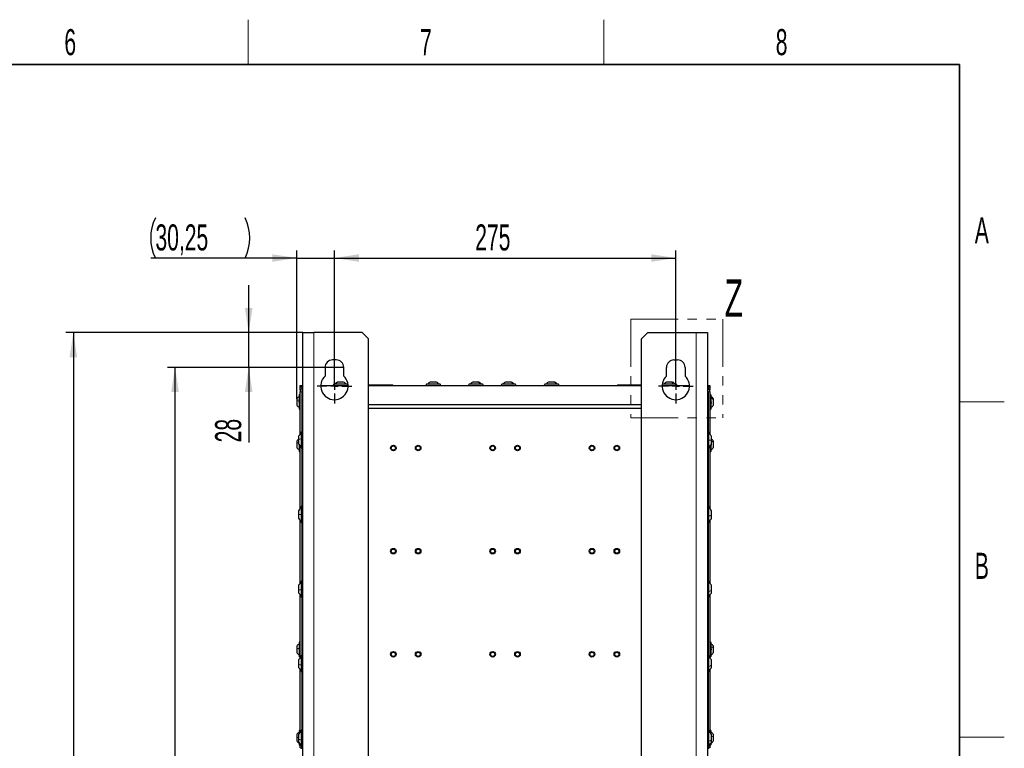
# Paper-space layout 'Blatt3' of a CAD drawing. Header units: millimetres. Extents: x 5 to 418, y 2 to 292.
# Tile 82 of 82: x 282 to 414, y 191 to 288. Entities that reach past the tile are written whole.
import ezdxf

# ---------------------------------------------------------------- set-up
doc = ezdxf.new("R2010")
doc.units = ezdxf.units.MM
doc.linetypes.add('PHANTOM', pattern=[12.7, 6.35, -1.27, 1.27, -1.27, 1.27, -1.27])
doc.layers.add('SLD-0', color=7, linetype='Continuous')
doc.styles.add('SLDTEXTSTYLE1', font='TXT', dxfattribs={"width": 0.605})
doc.dimstyles.new('SLDDIMSTYLE1', dxfattribs={"dimtxt": 3.5, "dimasz": 3.302, "dimexe": 0, "dimexo": 0.0625, "dimgap": 0.875, "dimtad": 1, "dimlfac": 6, "dimrnd": 1e-09, "dimzin": 12, "dimdsep": 46, "dimtxsty": 'SLDTEXTSTYLE1', "dimsah": 1, "dimcen": 0.09, "dimadec": 0, "dimazin": 3, "dimtfac": 1, "dimtofl": 0, "dimtmove": 0, "dimatfit": 3, "dimfxl": 1, "dimfrac": 2, "dimtolj": 1, "dimtzin": 12, "dimarcsym": 0})
doc.dimstyles.new('SLDDIMSTYLE2', dxfattribs={"dimtxt": 3.5, "dimasz": 3.302, "dimexe": 0, "dimexo": 0.0625, "dimgap": 0.875, "dimtad": 1, "dimlfac": 6, "dimrnd": 1e-09, "dimzin": 12, "dimdsep": 46, "dimtxsty": 'SLDTEXTSTYLE1', "dimsah": 1, "dimcen": 0.09, "dimadec": 0, "dimazin": 3, "dimtfac": 1, "dimtmove": 0, "dimatfit": 0, "dimfxl": 1, "dimfrac": 2, "dimtolj": 1, "dimtzin": 12, "dimarcsym": 0})

# ---------------------------------------------------------------- blocks, each defined once
blk = doc.blocks.new('_D_13')
at = {"layer": 'SLD-0', "color": 7}
for p, q in [((324.06, 239.37), (324.06, 257.53)), ((324.06, 256.53), (369.9, 256.53)), ((369.9, 239.37), (369.9, 257.53))]:
    blk.add_line(p, q, dxfattribs=at)
for points in [[(324.06, 256.53), (327.37, 256.03), (327.37, 257.04)], [(369.9, 256.53), (366.6, 257.04), (366.6, 256.03)]]:
    blk.add_solid(points, dxfattribs=at)
at = {"layer": 'SLD-0', "color": 7, "insert": (342.97, 261.05), "char_height": 3.5, "attachment_point": 1, "style": 'SLDTEXTSTYLE1'}
blk.add_mtext('275', dxfattribs=at)
blk = doc.blocks.new('_D_14')
at = {"layer": 'SLD-0', "color": 7}
for p, q in [((319.02, 256.53), (299.4, 256.53)), ((319.02, 237.64), (319.02, 257.53)), ((319.02, 256.53), (324.06, 256.53)), ((324.06, 239.37), (324.06, 257.53)), ((324.06, 256.53), (330.41, 256.53))]:
    blk.add_line(p, q, dxfattribs=at)
for centre, start, end in [((305.41, 259.22), 153.4349, 206.5651), ((306.7, 259.22), 333.4349, 26.5651)]:
    blk.add_arc(centre, 6.01, start, end, dxfattribs=at)
for points in [[(319.02, 256.53), (315.72, 257.04), (315.72, 256.03)], [(324.06, 256.53), (327.37, 256.03), (327.37, 257.04)]]:
    blk.add_solid(points, dxfattribs=at)
at = {"layer": 'SLD-0', "color": 7, "insert": (300.04, 261.05), "char_height": 3.5, "attachment_point": 1, "style": 'SLDTEXTSTYLE1'}
blk.add_mtext('30,25', dxfattribs=at)
blk = doc.blocks.new('_D_15')
at = {"layer": 'SLD-0', "color": 7}
for p, q in [((312.56, 246.53), (312.56, 252.88)), ((319.81, 246.53), (311.56, 246.53)), ((312.56, 241.87), (312.56, 246.53)), ((325.31, 241.87), (311.56, 241.87)), ((312.56, 241.87), (312.56, 231.81))]:
    blk.add_line(p, q, dxfattribs=at)
for points in [[(312.56, 246.53), (313.07, 249.84), (312.05, 249.84)], [(312.56, 241.87), (312.05, 238.57), (313.07, 238.57)]]:
    blk.add_solid(points, dxfattribs=at)
at = {"layer": 'SLD-0', "color": 7, "insert": (308.05, 231.81), "char_height": 3.5, "attachment_point": 1, "rotation": 90, "style": 'SLDTEXTSTYLE1'}
blk.add_mtext('28', dxfattribs=at)
blk = doc.blocks.new('_D_16')
at = {"layer": 'SLD-0', "color": 7}
for p, q in [((323.81, 241.87), (301.67, 241.87)), ((302.67, 104.37), (302.67, 241.87)), ((323.81, 104.37), (301.67, 104.37))]:
    blk.add_line(p, q, dxfattribs=at)
for points in [[(302.67, 241.87), (302.16, 238.57), (303.18, 238.57)], [(302.67, 104.37), (303.18, 107.67), (302.16, 107.67)]]:
    blk.add_solid(points, dxfattribs=at)
at = {"layer": 'SLD-0', "color": 7, "insert": (298.16, 169.11), "char_height": 3.5, "attachment_point": 1, "rotation": 90, "style": 'SLDTEXTSTYLE1'}
blk.add_mtext('825', dxfattribs=at)
blk = doc.blocks.new('_D_17')
at = {"layer": 'SLD-0', "color": 7}
for p, q in [((319.81, 246.53), (288.02, 246.53)), ((289.02, 246.53), (289.02, 100.7)), ((319.81, 100.7), (288.02, 100.7))]:
    blk.add_line(p, q, dxfattribs=at)
for points in [[(289.02, 246.53), (288.51, 243.23), (289.53, 243.23)], [(289.02, 100.7), (289.53, 104), (288.51, 104)]]:
    blk.add_solid(points, dxfattribs=at)
at = {"layer": 'SLD-0', "color": 7, "insert": (284.51, 169.61), "char_height": 3.5, "attachment_point": 1, "rotation": 90, "style": 'SLDTEXTSTYLE1'}
blk.add_mtext('875', dxfattribs=at)
blk = doc.blocks.new('SW_CENTERMARKSYMBOL_2')
at = {"layer": 'SLD-0', "color": 0}
for p, q in [((0, 1), (0, 4.63)), ((-1, 0), (-2.33, 0)), ((0, 0), (-0.5, 0)), ((0, 0), (0, 0.5)), ((0, 0), (0, -0.5)), ((0, 0), (0.5, 0)), ((1, 0), (2.33, 0)), ((0, -1), (0, -2.33))]:
    blk.add_line(p, q, dxfattribs=at)
blk = doc.blocks.new('SW_CENTERMARKSYMBOL_3')
at = {"layer": 'SLD-0', "color": 0}
for p, q in [((0, 1), (0, 2.33)), ((-1, 0), (-2.33, 0)), ((0, 0), (-0.5, 0)), ((0, 0), (0, 0.5)), ((0, 0), (0, -0.5)), ((0, 0), (0.5, 0)), ((1, 0), (2.33, 0)), ((0, -1), (0, -2.33))]:
    blk.add_line(p, q, dxfattribs=at)

psp = doc.layouts.new('Blatt3')

# ---------------------------------------------------------------- linework, layer by layer
at = {"color": 7, "linetype": 'PHANTOM', "lineweight": 18}
for p, q in [((363.8515, 248.3121), (376.2343, 248.3121)), ((363.8515, 248.3121), (363.8515, 235.1039)), ((376.2343, 248.3121), (376.2343, 235.1039)), ((363.8515, 235.1039), (376.2343, 235.1039))]:
    psp.add_line(p, q, dxfattribs=at)
at = {"color": 7, "linetype": 'Continuous', "lineweight": 25}
for p, q in [((319.8146, 246.5349), (321.3146, 246.5349)), ((319.8146, 100.7016), (319.8146, 246.5349)), ((327.8146, 246.5349), (321.3146, 246.5349)), ((328.6479, 245.7016), (327.8146, 246.5349)), ((366.1479, 246.5349), (365.3146, 245.7016)), ((366.1479, 246.5349), (372.6479, 246.5349)), ((372.6479, 246.5349), (374.1479, 246.5349)), ((374.1479, 246.5349), (374.1479, 100.7016)), ((328.6479, 101.5349), (328.6479, 245.7016)), ((365.3146, 101.5349), (365.3146, 245.7016)), ((324.3146, 242.8683), (323.8146, 242.8683)), ((369.6479, 242.8683), (370.1479, 242.8683)), ((322.8146, 241.8683), (322.8146, 240.7094)), ((325.3146, 240.7094), (325.3146, 241.8683)), ((368.6479, 240.7094), (368.6479, 241.8683)), ((371.1479, 241.8683), (371.1479, 240.7094)), ((319.4812, 239.1933), (319.4812, 239.4433)), ((319.4812, 239.4433), (319.8146, 239.4433)), ((322.2321, 239.4266), (325.897, 239.4266)), ((322.2328, 239.4433), (325.8963, 239.4433)), ((325.7979, 239.6099), (323.9979, 239.6099)), ((325.3091, 239.9016), (324.4867, 239.9016)), ((328.6479, 239.4433), (365.3146, 239.4433)), ((328.6479, 239.4266), (365.3146, 239.4266)), ((328.7312, 239.5183), (328.7312, 239.4433)), ((328.7312, 239.5183), (329.5229, 239.5183)), ((329.5229, 239.5183), (331.8979, 239.5183)), ((331.8979, 239.4433), (331.8979, 239.5183)), ((338.2479, 239.6099), (336.4479, 239.6099)), ((337.7504, 239.9016), (336.9355, 239.9016)), ((337.7603, 239.9016), (337.7504, 239.9016)), ((343.9646, 239.6099), (342.1646, 239.6099)), ((343.3605, 239.9016), (342.6521, 239.9016)), ((343.477, 239.9016), (343.3605, 239.9016)), ((348.3479, 239.6099), (346.5479, 239.6099)), ((347.7997, 239.9016), (347.0354, 239.9016)), ((347.8604, 239.9016), (347.7997, 239.9016)), ((354.1312, 239.6099), (352.3312, 239.6099)), ((353.5466, 239.9016), (352.8187, 239.9016)), ((353.6437, 239.9016), (353.5466, 239.9016)), ((362.0646, 239.5183), (362.0646, 239.4433)), ((362.0646, 239.5183), (364.4396, 239.5183)), ((364.4396, 239.5183), (365.2312, 239.5183)), ((365.2312, 239.4433), (365.2312, 239.5183)), ((368.0655, 239.4266), (371.7303, 239.4266)), ((368.0661, 239.4433), (371.7297, 239.4433)), ((369.9646, 239.6099), (368.1646, 239.6099)), ((369.3415, 239.9016), (368.6521, 239.9016)), ((369.477, 239.9016), (369.3415, 239.9016)), ((374.1479, 239.4433), (374.4812, 239.4433)), ((374.4812, 239.4433), (374.4812, 239.1933)), ((319.3146, 238.1266), (319.3146, 236.3266)), ((319.4812, 238.8599), (319.4812, 239.1933)), ((319.8146, 239.1933), (319.4812, 239.1933)), ((319.5375, 238.8599), (319.4812, 238.8599)), ((319.4812, 238.8599), (319.4812, 238.6099)), ((319.4812, 232.8799), (319.4812, 238.6099)), ((319.7312, 239.1933), (319.7312, 239.0887)), ((319.7312, 233.2669), (319.7312, 238.6099)), ((319.7669, 238.7599), (319.8146, 238.7599)), ((374.4812, 239.1933), (374.1479, 239.1933)), ((374.1479, 238.7599), (374.1956, 238.7599)), ((374.2312, 239.0887), (374.2312, 239.1933)), ((374.2312, 238.6099), (374.2312, 233.2669)), ((374.4812, 238.8599), (374.4249, 238.8599)), ((374.4812, 239.1933), (374.4812, 238.8599)), ((374.4812, 238.6099), (374.4812, 238.8599)), ((374.4812, 238.6099), (374.4812, 232.8723)), ((374.6479, 236.3266), (374.6479, 238.1266)), ((319.0229, 237.6391), (319.0229, 237.3898)), ((319.0229, 237.3898), (319.0229, 236.8141)), ((328.6479, 236.8849), (365.3146, 236.8849)), ((374.9396, 237.5354), (374.9396, 237.6391)), ((374.9396, 236.8141), (374.9396, 237.5354)), ((328.6479, 236.3849), (365.3146, 236.3849)), ((319.2646, 232.6483), (319.2646, 232.2229)), ((319.6146, 233.1683), (319.6146, 231.1016)), ((374.3479, 231.1016), (374.3479, 233.1683)), ((374.6979, 232.1036), (374.6979, 232.6483)), ((319.0229, 231.9558), (319.0229, 231.6705)), ((319.0229, 231.6705), (319.0229, 231.1308)), ((319.2646, 232.2229), (319.2646, 231.6216)), ((319.3146, 231.5646), (319.3146, 230.6433)), ((319.4812, 222.8799), (319.4812, 231.3976)), ((374.4812, 231.39), (374.4812, 222.8723)), ((374.6479, 230.6433), (374.6479, 231.5687)), ((374.6979, 231.6216), (374.6979, 232.1036)), ((374.9396, 231.7999), (374.9396, 231.9558)), ((374.9396, 231.1308), (374.9396, 231.7999)), ((319.7312, 223.2669), (319.7312, 231.003)), ((374.2312, 231.003), (374.2312, 223.2669)), ((319.2646, 222.6483), (319.2646, 222.1364)), ((319.2646, 222.1364), (319.2646, 221.6216)), ((319.6146, 223.1683), (319.6146, 221.1016)), ((374.3479, 221.1016), (374.3479, 223.1683)), ((374.6979, 222.0177), (374.6979, 222.6483)), ((319.4812, 212.8799), (319.4812, 221.3976)), ((319.7312, 213.2669), (319.7312, 221.003)), ((374.2312, 221.003), (374.2312, 213.2669)), ((374.4812, 221.39), (374.4812, 212.8723)), ((374.6979, 221.6216), (374.6979, 222.0177)), ((319.6146, 213.1683), (319.6146, 211.1016)), ((374.3479, 211.1016), (374.3479, 213.1683)), ((319.2646, 212.6483), (319.2646, 212.0644)), ((319.2646, 212.0644), (319.2646, 211.6216)), ((374.6979, 211.9488), (374.6979, 212.6483)), ((374.6979, 211.6216), (374.6979, 211.9488)), ((319.4812, 202.8799), (319.4812, 211.3976)), ((319.7312, 203.2669), (319.7312, 211.003)), ((374.2312, 211.003), (374.2312, 203.2669)), ((374.4812, 211.39), (374.4812, 202.8723)), ((319.3146, 204.9433), (319.3146, 203.1433)), ((374.6479, 203.1433), (374.6479, 204.9433)), ((319.0229, 204.4558), (319.0229, 204.1195)), ((319.0229, 204.1195), (319.0229, 203.6308)), ((374.9396, 204.24), (374.9396, 204.4558)), ((374.9396, 203.6308), (374.9396, 204.24)), ((319.2646, 202.6483), (319.2646, 202.0172)), ((319.6146, 203.1683), (319.6146, 201.1016)), ((374.3479, 201.1016), (374.3479, 203.1683)), ((374.6979, 201.9048), (374.6979, 202.6483)), ((319.2646, 202.0172), (319.2646, 201.6216)), ((319.4812, 192.8799), (319.4812, 201.3976)), ((319.7312, 193.2669), (319.7312, 201.003)), ((374.2312, 201.003), (374.2312, 193.2669)), ((374.4812, 201.39), (374.4812, 192.8723)), ((374.6979, 201.6216), (374.6979, 201.9048)), ((319.3146, 193.0933), (319.3146, 192.7158)), ((319.6146, 193.1683), (319.6146, 191.1016)), ((374.3479, 191.1016), (374.3479, 193.1683)), ((374.6479, 192.7159), (374.6479, 193.0933)), ((319.0229, 192.6058), (319.0229, 192.2042)), ((319.0229, 192.2042), (319.0229, 191.7808)), ((319.2646, 192.6483), (319.2646, 191.9969)), ((319.2646, 191.9969), (319.2646, 191.6216)), ((374.6979, 191.8863), (374.6979, 192.6483)), ((374.6979, 191.6216), (374.6979, 191.8863)), ((374.9396, 192.324), (374.9396, 192.6058)), ((374.9396, 191.7808), (374.9396, 192.324)), ((319.3146, 191.5584), (319.3146, 191.2933)), ((319.4812, 190.8599), (319.4812, 191.3976)), ((319.4812, 190.8599), (319.7312, 190.8599)), ((319.7312, 190.8599), (319.7312, 191.003)), ((319.7312, 190.6933), (319.7312, 190.8599)), ((374.2312, 191.003), (374.2312, 190.8599)), ((374.4812, 190.8599), (374.2312, 190.8599)), ((374.2312, 190.8599), (374.2312, 190.6933)), ((374.4812, 191.39), (374.4812, 190.8599)), ((374.6479, 191.2933), (374.6479, 191.5541))]:
    psp.add_line(p, q, dxfattribs=at)
at = {"color": 7, "linetype": 'Continuous', "lineweight": 18}
for p, q in [((321.3146, 100.7016), (321.3146, 246.5349)), ((372.6479, 100.7016), (372.6479, 246.5349)), ((319.7312, 238.6099), (319.4812, 238.6099)), ((374.2312, 238.6099), (374.4812, 238.6099))]:
    psp.add_line(p, q, dxfattribs=at)
at = {"color": 7, "linetype": 'Continuous', "lineweight": 25}
for centre, radius in [((331.9812, 231.0516), 0.375), ((331.9812, 231.0516), 0.275), ((335.3146, 231.0516), 0.375), ((335.3146, 231.0516), 0.275), ((345.3146, 231.0516), 0.375), ((345.3146, 231.0516), 0.275), ((348.6479, 231.0516), 0.375), ((348.6479, 231.0516), 0.275), ((358.6479, 231.0516), 0.375), ((358.6479, 231.0516), 0.275), ((361.9812, 231.0516), 0.375), ((361.9812, 231.0516), 0.275), ((331.9812, 217.2183), 0.375), ((331.9812, 217.2183), 0.275), ((335.3146, 217.2183), 0.375), ((335.3146, 217.2183), 0.275), ((345.3146, 217.2183), 0.375), ((345.3146, 217.2183), 0.275), ((348.6479, 217.2183), 0.375), ((348.6479, 217.2183), 0.275), ((358.6479, 217.2183), 0.375), ((358.6479, 217.2183), 0.275), ((361.9812, 217.2183), 0.375), ((361.9812, 217.2183), 0.275), ((331.9812, 203.3849), 0.375), ((331.9812, 203.3849), 0.275), ((335.3146, 203.3849), 0.375), ((335.3146, 203.3849), 0.275), ((345.3146, 203.3849), 0.375), ((345.3146, 203.3849), 0.275), ((348.6479, 203.3849), 0.375), ((348.6479, 203.3849), 0.275), ((358.6479, 203.3849), 0.375), ((358.6479, 203.3849), 0.275), ((361.9812, 203.3849), 0.375), ((361.9812, 203.3849), 0.275)]:
    psp.add_circle(centre, radius, dxfattribs=at)
for centre, radius, start, end in [((323.8146, 241.8683), 1, 90, 180), ((324.3146, 241.8683), 1, 0, 90), ((369.6479, 241.8683), 1, 90, 180), ((370.1479, 241.8683), 1, 0, 90), ((324.0646, 239.3683), 1.8333, 132.985886, 47.014114), ((369.8979, 239.3683), 1.8333, 132.985886, 47.014114), ((323.9979, 239.5266), 0.0833, 90, 270), ((325.7979, 239.5266), 0.0833, 270, 90), ((336.4479, 239.5266), 0.0833, 90, 270), ((338.2479, 239.5266), 0.0833, 270, 90), ((342.1646, 239.5266), 0.0833, 90, 270), ((343.9646, 239.5266), 0.0833, 270, 90), ((346.5479, 239.5266), 0.0833, 90, 270), ((348.3479, 239.5266), 0.0833, 270, 90), ((352.3312, 239.5266), 0.0833, 90, 270), ((354.1312, 239.5266), 0.0833, 270, 90), ((368.1646, 239.5266), 0.0833, 90, 270), ((369.9646, 239.5266), 0.0833, 270, 90), ((319.3979, 238.1266), 0.0833, 0, 180), ((320.0646, 238.6099), 0.5833, 115.376934, 180), ((320.0646, 238.6099), 0.3333, 138.590378, 180), ((373.8979, 238.6099), 0.5833, 0, 64.623066), ((373.8979, 238.6099), 0.3333, 0, 41.409622), ((374.5646, 238.1266), 0.0833, 0, 180), ((319.3979, 236.3266), 0.0833, 180, 360), ((374.5646, 236.3266), 0.0833, 180, 360), ((320.1124, 232.0723), 1.025, 119.060563, 145.811896), ((319.7146, 233.1683), 0.1, 0, 180), ((374.2479, 233.1683), 0.1, 0, 180), ((373.85, 232.1976), 1.025, 299.060563, 325.811896), ((319.3979, 230.6433), 0.0833, 180, 360), ((319.7146, 231.1016), 0.1, 180, 0), ((374.2479, 231.1016), 0.1, 180, 0), ((374.5646, 230.6433), 0.0833, 180, 360), ((320.1124, 222.0723), 1.025, 119.060563, 145.811896), ((319.7146, 223.1683), 0.1, 0, 180), ((374.2479, 223.1683), 0.1, 0, 180), ((319.7146, 221.1016), 0.1, 180, 360), ((374.2479, 221.1016), 0.1, 180, 0), ((373.85, 222.1976), 1.025, 299.060563, 325.811896), ((320.1124, 212.0723), 1.025, 119.060563, 145.811896), ((319.7146, 213.1683), 0.1, 0, 180), ((374.2479, 213.1683), 0.1, 0, 180), ((373.85, 212.1976), 1.025, 299.060563, 325.811896), ((319.7146, 211.1016), 0.1, 180, 360), ((374.2479, 211.1016), 0.1, 180, 360), ((319.3979, 204.9433), 0.0833, 0, 180), ((374.5646, 204.9433), 0.0833, 0, 180), ((320.1124, 202.0723), 1.025, 119.060563, 145.811896), ((319.3979, 203.1433), 0.0833, 180, 0), ((319.7146, 203.1683), 0.1, 0, 180), ((374.2479, 203.1683), 0.1, 0, 180), ((374.5646, 203.1433), 0.0833, 180, 360), ((319.7146, 201.1016), 0.1, 180, 360), ((374.2479, 201.1016), 0.1, 180, 360), ((373.85, 202.1976), 1.025, 299.060563, 325.811896), ((319.3979, 193.0933), 0.0833, 0, 180), ((319.7146, 193.1683), 0.1, 0, 180), ((374.2479, 193.1683), 0.1, 0, 180), ((374.5646, 193.0933), 0.0833, 0, 180), ((320.1124, 192.0723), 1.025, 119.060563, 145.811896), ((319.3979, 191.2933), 0.0833, 180, 360), ((319.7146, 191.1016), 0.1, 180, 360), ((374.2479, 191.1016), 0.1, 180, 360), ((373.85, 192.1976), 1.025, 299.060563, 325.811896), ((374.5646, 191.2933), 0.0833, 180, 0)]:
    psp.add_arc(centre, radius, start, end, dxfattribs=at)
for points in [[(324.1669, 239.6099), (324.2119, 239.6677), (324.3018, 239.7834), (324.4251, 239.8622), (324.4867, 239.9016)], [(325.6289, 239.6099), (325.5839, 239.6677), (325.4939, 239.7834), (325.3707, 239.8622), (325.3091, 239.9016)], [(368.6521, 239.9016), (368.5903, 239.8622), (368.4667, 239.7834), (368.3764, 239.6677), (368.3313, 239.6099)], [(369.7978, 239.6099), (369.7527, 239.6677), (369.6624, 239.7834), (369.5388, 239.8622), (369.477, 239.9016)], [(319.2646, 221.6216), (319.3135, 221.558), (319.4114, 221.4308), (319.5468, 221.3447), (319.6146, 221.3016)], [(374.9396, 204.4558), (374.9001, 204.5176), (374.8213, 204.6413), (374.7057, 204.7315), (374.6479, 204.7766)], [(374.6479, 203.3099), (374.7057, 203.3551), (374.8213, 203.4453), (374.9001, 203.5689), (374.9396, 203.6308)]]:
    psp.add_open_spline(points, degree=3, dxfattribs=at)
for points, knots in [([(324.487, 239.9016), (324.4254, 239.8622), (324.3022, 239.7834), (324.2124, 239.6677), (324.1674, 239.6099)], [0, 0, 0, 0, 0.5, 1, 1, 1, 1]), ([(336.9355, 239.9016), (336.8737, 239.8622), (336.75, 239.7834), (336.6598, 239.6677), (336.6147, 239.6099)], [0, 0, 0, 0, 0.5, 1, 1, 1, 1]), ([(338.081, 239.6099), (338.0359, 239.6677), (337.9457, 239.7834), (337.8221, 239.8622), (337.7603, 239.9016)], [0, 0, 0, 0, 0.5, 1, 1, 1, 1]), ([(342.6521, 239.9016), (342.5902, 239.8622), (342.4666, 239.7834), (342.3763, 239.6677), (342.3312, 239.6099)], [0, 0, 0, 0, 0.49999994, 1, 1, 1, 1]), ([(342.6521, 239.9016), (342.5903, 239.8622), (342.4667, 239.7834), (342.3765, 239.6677), (342.3314, 239.6099)], [0, 0, 0, 0, 0.49999999, 1, 1, 1, 1]), ([(343.7977, 239.6099), (343.7526, 239.6677), (343.6624, 239.7834), (343.5388, 239.8622), (343.477, 239.9016)], [0, 0, 0, 0, 0.50000001, 1, 1, 1, 1]), ([(343.7979, 239.6099), (343.7528, 239.6677), (343.6625, 239.7834), (343.5389, 239.8622), (343.477, 239.9016)], [0, 0, 0, 0, 0.50000006, 1, 1, 1, 1]), ([(347.0354, 239.9016), (346.9736, 239.8622), (346.8499, 239.7834), (346.7597, 239.6677), (346.7146, 239.6099)], [0, 0, 0, 0, 0.49999999, 1, 1, 1, 1]), ([(347.0354, 239.9016), (346.9736, 239.8622), (346.8499, 239.7834), (346.7597, 239.6677), (346.7146, 239.6099)], [0, 0, 0, 0, 0.49999994, 1, 1, 1, 1]), ([(347.0354, 239.9016), (346.9736, 239.8622), (346.8499, 239.7834), (346.7597, 239.6677), (346.7146, 239.6099)], [0, 0, 0, 0, 0.49999995, 1, 1, 1, 1]), ([(347.0366, 239.9016), (346.9749, 239.8622), (346.8516, 239.7834), (346.7617, 239.6677), (346.7167, 239.6099)], [0, 0, 0, 0, 0.5, 1, 1, 1, 1]), ([(348.1791, 239.6099), (348.1341, 239.6677), (348.0441, 239.7834), (347.9208, 239.8622), (347.8592, 239.9016)], [0, 0, 0, 0, 0.5, 1, 1, 1, 1]), ([(348.1812, 239.6099), (348.1361, 239.6677), (348.0459, 239.7834), (347.9222, 239.8622), (347.8604, 239.9016)], [0, 0, 0, 0, 0.50000001, 1, 1, 1, 1]), ([(348.1812, 239.6099), (348.1361, 239.6677), (348.0459, 239.7834), (347.9222, 239.8622), (347.8604, 239.9016)], [0, 0, 0, 0, 0.50000006, 1, 1, 1, 1]), ([(348.1812, 239.6099), (348.1361, 239.6677), (348.0459, 239.7834), (347.9222, 239.8622), (347.8604, 239.9016)], [0, 0, 0, 0, 0.50000005, 1, 1, 1, 1]), ([(352.8187, 239.9016), (352.7569, 239.8622), (352.6332, 239.7834), (352.543, 239.6677), (352.4979, 239.6099)], [0, 0, 0, 0, 0.49999997, 1, 1, 1, 1]), ([(353.9646, 239.6099), (353.9194, 239.6677), (353.8292, 239.7834), (353.7055, 239.8622), (353.6437, 239.9016)], [0, 0, 0, 0, 0.50000003, 1, 1, 1, 1]), ([(368.6521, 239.9016), (368.5902, 239.8622), (368.4666, 239.7834), (368.3763, 239.6677), (368.3312, 239.6099)], [0, 0, 0, 0, 0.49999995, 1, 1, 1, 1]), ([(368.6521, 239.9016), (368.5902, 239.8622), (368.4666, 239.7834), (368.3763, 239.6677), (368.3312, 239.6099)], [0, 0, 0, 0, 0.49999999, 1, 1, 1, 1]), ([(369.3487, 239.8731), (369.3527, 239.877), (369.3607, 239.8849), (369.3614, 239.8906), (369.3618, 239.8935)], [0, 0, 0, 0, 0.49980217, 1, 1, 1, 1]), ([(369.7979, 239.6099), (369.7528, 239.6677), (369.6625, 239.7834), (369.5389, 239.8622), (369.477, 239.9016)], [0, 0, 0, 0, 0.50000005, 1, 1, 1, 1]), ([(369.7979, 239.6099), (369.7528, 239.6677), (369.6625, 239.7834), (369.5389, 239.8622), (369.477, 239.9016)], [0, 0, 0, 0, 0.50000001, 1, 1, 1, 1]), ([(319.3146, 237.9599), (319.2567, 237.9148), (319.1411, 237.8246), (319.0623, 237.7009), (319.0229, 237.6391)], [0, 0, 0, 0, 0.5000001, 1, 1, 1, 1]), ([(374.9396, 237.6391), (374.9001, 237.7009), (374.8213, 237.8246), (374.7057, 237.9148), (374.6479, 237.9599)], [0, 0, 0, 0, 0.499999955, 1, 1, 1, 1]), ([(319.0229, 236.8141), (319.0623, 236.7523), (319.1411, 236.6286), (319.2567, 236.5384), (319.3146, 236.4933)], [0, 0, 0, 0, 0.4999999, 1, 1, 1, 1]), ([(319.3431, 237.1911), (319.3392, 237.1945), (319.3314, 237.2012), (319.3222, 237.2199), (319.3161, 237.2436), (319.3138, 237.2703), (319.316, 237.296), (319.3221, 237.3168), (319.3313, 237.3312), (319.3392, 237.3344), (319.3431, 237.3361)], [0, 0, 0, 0, 0.125193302, 0.249438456, 0.374279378, 0.499024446, 0.623868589, 0.749368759, 0.87443044, 1, 1, 1, 1]), ([(374.6194, 237.1953), (374.6233, 237.1905), (374.6311, 237.181), (374.6403, 237.1593), (374.6464, 237.1339), (374.6486, 237.1074), (374.6464, 237.0839), (374.6403, 237.0667), (374.6311, 237.0568), (374.6233, 237.0568), (374.6194, 237.0568)], [0, 0, 0, 0, 0.12522067, 0.24948138, 0.37432391, 0.49906134, 0.62389537, 0.74938732, 0.87444029, 1, 1, 1, 1]), ([(374.6479, 236.4933), (374.7057, 236.5384), (374.8213, 236.6286), (374.9001, 236.7523), (374.9396, 236.8141)], [0, 0, 0, 0, 0.50000005, 1, 1, 1, 1]), ([(374.6979, 232.6483), (374.6489, 232.7119), (374.551, 232.8391), (374.4156, 232.9252), (374.3479, 232.9683)], [0, 0, 0, 0, 0.49999992, 1, 1, 1, 1]), ([(319.258, 232.2271), (319.2205, 232.1972), (319.1259, 232.1215), (319.0617, 232.0182), (319.0229, 231.9558)], [0, 0, 0, 0, 0.39597928, 1, 1, 1, 1]), ([(319.2646, 231.6216), (319.3135, 231.558), (319.4114, 231.4308), (319.5468, 231.3447), (319.6146, 231.3016)], [0, 0, 0, 0, 0.49999984, 1, 1, 1, 1]), ([(374.6194, 231.5687), (374.6233, 231.5651), (374.6311, 231.558), (374.6403, 231.5387), (374.6464, 231.5147), (374.6486, 231.488), (374.6464, 231.4625), (374.6403, 231.4422), (374.6311, 231.4284), (374.6233, 231.4257), (374.6194, 231.4243)], [0, 0, 0, 0, 0.125220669, 0.249481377, 0.374323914, 0.49906134, 0.623895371, 0.749387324, 0.874440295, 1, 1, 1, 1]), ([(374.9396, 231.9558), (374.9007, 232.0181), (374.8348, 232.1238), (374.7377, 232.2011), (374.6979, 232.2328)], [0, 0, 0, 0, 0.5897881, 1, 1, 1, 1]), ([(319.0229, 231.1308), (319.0623, 231.0689), (319.1411, 230.9453), (319.2567, 230.8551), (319.3146, 230.8099)], [0, 0, 0, 0, 0.49999989, 1, 1, 1, 1]), ([(374.6479, 230.81), (374.7057, 230.8551), (374.8213, 230.9453), (374.9001, 231.069), (374.9396, 231.1308)], [0, 0, 0, 0, 0.50000006, 1, 1, 1, 1]), ([(374.6979, 222.6483), (374.6489, 222.7119), (374.551, 222.8391), (374.4156, 222.9252), (374.3479, 222.9683)], [0, 0, 0, 0, 0.499999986, 1, 1, 1, 1]), ([(374.6979, 212.6483), (374.6489, 212.7119), (374.551, 212.8391), (374.4156, 212.9252), (374.3479, 212.9683)], [0, 0, 0, 0, 0.49999986, 1, 1, 1, 1]), ([(319.2646, 211.6216), (319.3135, 211.558), (319.4114, 211.4308), (319.5468, 211.3447), (319.6146, 211.3016)], [0, 0, 0, 0, 0.499999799, 1, 1, 1, 1]), ([(319.3146, 204.7766), (319.2567, 204.7315), (319.1411, 204.6413), (319.0623, 204.5176), (319.0229, 204.4558)], [0, 0, 0, 0, 0.50000013, 1, 1, 1, 1]), ([(319.0229, 203.6308), (319.0623, 203.569), (319.1411, 203.4453), (319.2567, 203.3551), (319.3146, 203.31)], [0, 0, 0, 0, 0.49999987, 1, 1, 1, 1]), ([(319.3431, 204.0796), (319.3392, 204.0844), (319.3314, 204.0941), (319.3222, 204.116), (319.3161, 204.1415), (319.3138, 204.1679), (319.316, 204.1913), (319.3221, 204.2081), (319.3313, 204.2177), (319.3392, 204.2174), (319.3431, 204.2173)], [0, 0, 0, 0, 0.1251933, 0.24943846, 0.37427938, 0.49902445, 0.62386859, 0.74936876, 0.87443044, 1, 1, 1, 1]), ([(374.6194, 204.1247), (374.6233, 204.1224), (374.6311, 204.1178), (374.6403, 204.1017), (374.6464, 204.0797), (374.6486, 204.0535), (374.6464, 204.027), (374.6403, 204.0041), (374.6311, 203.9869), (374.6233, 203.9815), (374.6194, 203.9788)], [0, 0, 0, 0, 0.12522067, 0.24948138, 0.37432391, 0.49906134, 0.62389537, 0.74938732, 0.87444029, 1, 1, 1, 1]), ([(374.6979, 202.6483), (374.6489, 202.7119), (374.551, 202.8391), (374.4156, 202.9252), (374.3479, 202.9683)], [0, 0, 0, 0, 0.49999999, 1, 1, 1, 1]), ([(319.2646, 201.6216), (319.3135, 201.558), (319.4114, 201.4308), (319.5468, 201.3447), (319.6146, 201.3016)], [0, 0, 0, 0, 0.499999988, 1, 1, 1, 1]), ([(319.3146, 192.9266), (319.2567, 192.8815), (319.1411, 192.7913), (319.0623, 192.6676), (319.0229, 192.6058)], [0, 0, 0, 0, 0.500000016, 1, 1, 1, 1]), ([(319.0229, 191.7808), (319.0623, 191.7189), (319.1411, 191.5953), (319.2567, 191.5051), (319.3146, 191.4599)], [0, 0, 0, 0, 0.49999998, 1, 1, 1, 1]), ([(374.6979, 192.6483), (374.6489, 192.7119), (374.551, 192.8391), (374.4156, 192.9252), (374.3479, 192.9683)], [0, 0, 0, 0, 0.5, 1, 1, 1, 1]), ([(374.9396, 192.6058), (374.9001, 192.6676), (374.8213, 192.7913), (374.7057, 192.8815), (374.6479, 192.9266)], [0, 0, 0, 0, 0.49999988, 1, 1, 1, 1]), ([(374.6479, 191.4599), (374.7057, 191.5051), (374.8213, 191.5953), (374.9001, 191.7189), (374.9396, 191.7808)], [0, 0, 0, 0, 0.50000012, 1, 1, 1, 1]), ([(319.2646, 191.6216), (319.3135, 191.558), (319.4114, 191.4308), (319.5468, 191.3447), (319.6146, 191.3016)], [0, 0, 0, 0, 0.49999997, 1, 1, 1, 1])]:
    psp.add_open_spline(points, degree=3, knots=knots, dxfattribs=at)
at = {"color": 7, "linetype": 'Continuous', "lineweight": 18}
for points in [[(338.0634, 239.6099), (338.0194, 239.6677), (337.9313, 239.7834), (337.8107, 239.8622), (337.7504, 239.9016)], [(343.5907, 239.6099), (343.5584, 239.6677), (343.4936, 239.7834), (343.4049, 239.8622), (343.3605, 239.9016)], [(348.0733, 239.6099), (348.0348, 239.6677), (347.9578, 239.7834), (347.8524, 239.8622), (347.7997, 239.9016)], [(353.7919, 239.6099), (353.7575, 239.6677), (353.6885, 239.7834), (353.5939, 239.8622), (353.5466, 239.9016)], [(369.5569, 239.6099), (369.5266, 239.6677), (369.466, 239.7834), (369.383, 239.8622), (369.3415, 239.9016)], [(369.7784, 239.6099), (369.7345, 239.6677), (369.6466, 239.7834), (369.5263, 239.8622), (369.4661, 239.9016)], [(319.3146, 237.5168), (319.2567, 237.4989), (319.1411, 237.4632), (319.0623, 237.4143), (319.0229, 237.3898)], [(374.6479, 237.7757), (374.7057, 237.7419), (374.8213, 237.6743), (374.9001, 237.5817), (374.9396, 237.5354)], [(319.6146, 232.2778), (319.5468, 232.2704), (319.4114, 232.2556), (319.3135, 232.2338), (319.2646, 232.2229)], [(374.3479, 232.0841), (374.4156, 232.0867), (374.551, 232.092), (374.6489, 232.0997), (374.6979, 232.1036)], [(319.6146, 222.1374), (319.5468, 222.1372), (319.4114, 222.137), (319.3135, 222.1366), (319.2646, 222.1364)], [(374.3479, 221.9446), (374.4156, 221.9545), (374.551, 221.9741), (374.6489, 222.0032), (374.6979, 222.0177)], [(319.6146, 212.0205), (319.5468, 212.0264), (319.4114, 212.0382), (319.3135, 212.0557), (319.2646, 212.0644)], [(374.3479, 211.8327), (374.4156, 211.8483), (374.551, 211.8796), (374.6489, 211.9257), (374.6979, 211.9488)], [(319.3146, 204.1787), (319.2567, 204.1704), (319.1411, 204.1537), (319.0623, 204.1309), (319.0229, 204.1195)], [(374.6479, 204.3929), (374.7057, 204.3714), (374.8213, 204.3284), (374.9001, 204.2694), (374.9396, 204.24)], [(319.6146, 201.9438), (319.5468, 201.9537), (319.4114, 201.9734), (319.3135, 202.0026), (319.2646, 202.0172)], [(374.3479, 201.7614), (374.4156, 201.7807), (374.551, 201.8193), (374.6489, 201.8763), (374.6979, 201.9048)], [(319.6146, 191.9109), (319.5468, 191.9225), (319.4114, 191.9456), (319.3135, 191.9798), (319.2646, 191.9969)], [(374.3479, 191.7314), (374.4156, 191.7522), (374.551, 191.794), (374.6489, 191.8555), (374.6979, 191.8863)]]:
    psp.add_open_spline(points, degree=3, dxfattribs=at)
for points in [[(319.2646, 231.7559), (319.2247, 231.7461), (319.1277, 231.7223), (319.0618, 231.6897), (319.0229, 231.6705)], [(374.6979, 231.9723), (374.7377, 231.9526), (374.8348, 231.9045), (374.9007, 231.8387), (374.9396, 231.7999)], [(319.2646, 192.2116), (319.2247, 192.2108), (319.1277, 192.2087), (319.0618, 192.2059), (319.0229, 192.2042)], [(374.6979, 192.4118), (374.7377, 192.4018), (374.8348, 192.3773), (374.9007, 192.3438), (374.9396, 192.324)]]:
    psp.add_open_spline(points, degree=3, knots=[0, 0, 0, 0, 0.41021184, 1, 1, 1, 1], dxfattribs=at)
at = {"layer": 'SLD-0', "lineweight": 18}
for p, q in [((312.5, 282.5), (312.5, 288.5)), ((360.25, 282.5), (360.25, 288.5)), ((408, 237.25), (414, 237.25)), ((408, 192.25), (414, 192.25))]:
    psp.add_line(p, q, dxfattribs=at)
at = {"layer": 'SLD-0', "lineweight": 35}
for p, q in [((408, 282.5), (26, 282.5)), ((408, 12), (408, 282.5))]:
    psp.add_line(p, q, dxfattribs=at)

# ---------------------------------------------------------------- block references
at = {"layer": 'SLD-0', "color": 7}
for name, p in [('SW_CENTERMARKSYMBOL_2', (324.0646, 239.3683)), ('SW_CENTERMARKSYMBOL_3', (369.8979, 239.3683))]:
    psp.add_blockref(name, p, dxfattribs=at)

# ---------------------------------------------------------------- texts
at = {"color": 7, "linetype": 'PHANTOM', "lineweight": 18, "insert": (376.4621, 253.6606), "char_height": 5, "attachment_point": 1, "style": 'SLDTEXTSTYLE1'}
psp.add_mtext('Z', dxfattribs=at)
at = {"layer": 'SLD-0', "char_height": 3.5, "attachment_point": 2, "style": 'SLDTEXTSTYLE1'}
for s, insert in [('6', (288.6027, 287.243)), ('7', (336.3527, 287.243)), ('8', (384.1027, 287.243)), ('A', (410.9816, 262.0011)), ('B', (410.9816, 217.0011))]:
    psp.add_mtext(s, dxfattribs=dict(at, insert=insert))

# ---------------------------------------------------------------- dimensions: what is measured, and where the dimension line sits
at = {"layer": 'SLD-0', "color": 7}
dim = psp.add_linear_dim(base=(324.0646, 256.5349), p1=(319.0229, 237.6391), p2=(324.0646, 239.3683), text='(<>)', dimstyle='SLDDIMSTYLE2', dxfattribs=at)
dim.commit()
dim.dimension.update_dxf_attribs({"geometry": '_D_14', "text_midpoint": (306.0511, 256.5349), "dimtype": 160})
dim = psp.add_linear_dim(base=(369.8979, 256.5349), p1=(324.0646, 239.3683), p2=(369.8979, 239.3683), dimstyle='SLDDIMSTYLE1', dxfattribs=at)
dim.commit()
dim.dimension.update_dxf_attribs({"geometry": '_D_13', "text_midpoint": (346.9812, 256.5349), "dimtype": 160})
for base, p1, p2, dimstyle, picture, middle in [((312.5608, 246.5349), (325.3146, 241.8683), (319.8146, 246.5349), 'SLDDIMSTYLE2', '_D_15', (312.5608, 234.488)), ((289.0222, 100.7016), (319.8146, 246.5349), (319.8146, 100.7016), 'SLDDIMSTYLE1', '_D_17', (289.0222, 173.6183)), ((302.6676, 241.8683), (323.8146, 104.3683), (323.8146, 241.8683), 'SLDDIMSTYLE1', '_D_16', (302.6676, 173.1183))]:
    dim = psp.add_linear_dim(base=base, p1=p1, p2=p2, angle=90, dimstyle=dimstyle, dxfattribs=at)
    dim.commit()
    dim.dimension.update_dxf_attribs({"geometry": picture, "text_midpoint": middle, "dimtype": 160})

doc.saveas('drawing.dxf')
